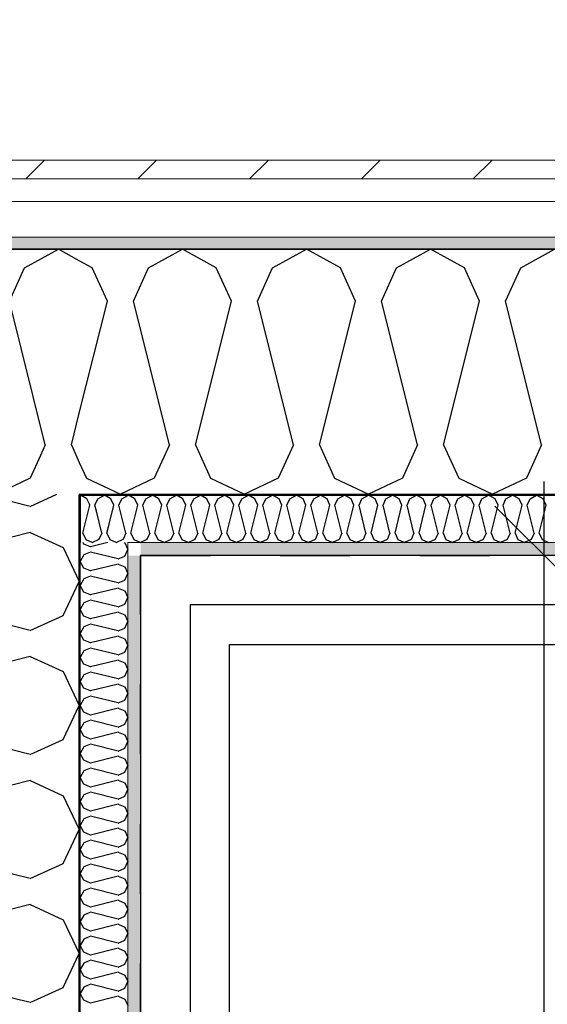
# Model space of a CAD drawing. Header units: millimetres. Extents: x -5000 to 341424, y -9235 to 550260.
# Tile 227 of 236: x 308639 to 309172, y 351594 to 352590. Entities that reach past the tile are written whole.
import ezdxf
from ezdxf.enums import TextEntityAlignment as Align

# ---------------------------------------------------------------- set-up
doc = ezdxf.new("R2010")
doc.units = ezdxf.units.MM
doc.header["$LTSCALE"] = 0.5
doc.header["$MEASUREMENT"] = 0
for name, pattern in [('Akselinje', [1500, 1000, -200, 100, -200]), ('PLINE', [0]), ('Små Stiplet', [282.222222, 141.111111, -141.111111])]:
    doc.linetypes.add(name, pattern=pattern)
for name, color, linetype in [('232- Ikke-bærende yttervegger (Skravur)(Nye konstruksjoner)', 7, 'Continuous'), ('232- Ikke-bærende yttervegger(Nye konstruksjoner)', 7, 'Continuous'), ('255- Gulvoverflate(Nye konstruksjoner)', 7, 'Continuous'), ('257- Systemhimlinger(Nye konstruksjoner)', 7, 'Continuous'), ('281- Innvendige trapper(Nye konstruksjoner)', 7, 'Continuous'), ('287- Andre rekkverk_ håndlister og fendere(Nye konstruksjoner)', 7, 'Continuous'), ('82-- Modullinjer(Nye konstruksjoner)', 7, 'Continuous'), ('842-M___1_50 Målsetting bygning', 7, 'Continuous'), ('842-M___1_50 Målsetting bygning(Nye konstruksjoner)', 7, 'Continuous'), ('862- M___Nettoareal(Nye konstruksjoner)', 7, 'Continuous'), ('862- M___Nettoareal(Polylinje)(Nye konstruksjoner)', 7, 'Continuous'), ('862- M___Nettoareal(Tekst)(Nye konstruksjoner)', 7, 'Continuous')]:
    doc.layers.add(name, color=color, linetype=linetype)
doc.layers.add('235- Utvendig kledning og overflate(Nye konstruksjoner)', color=7, linetype='Continuous', lineweight=0)
doc.layers.add('236- Innvendig kledning og overflate(Nye konstruksjoner)', color=7, linetype='Continuous', lineweight=0)
doc.styles.add('GENERATED_STYLE_1', font='txt')
doc.styles.add('GENERATED_STYLE_3', font='arial.ttf')
doc.styles.add('GENERATED_STYLE_5', font='arial.ttf')
doc.dimstyles.new('GENERATED_STYLE__2', dxfattribs={"dimtxt": 100, "dimasz": 95, "dimexe": 0.18, "dimexo": 0.0625, "dimgap": 0, "dimtad": 1, "dimtih": 1, "dimtoh": 1, "dimdec": 0, "dimzin": 0, "dimdsep": 46, "dimtxsty": 'GENERATED_STYLE_3', "dimblk": 'ARROWHEAD_6', "dimblk1": 'ARROWHEAD_6', "dimblk2": 'ARROWHEAD_6', "dimcen": 0.09, "dimse1": 1, "dimse2": 1, "dimclrd": 256, "dimclre": 256, "dimclrt": 256, "dimadec": 1, "dimazin": 0, "dimtfac": 1, "dimtdec": 4, "dimtmove": 0, "dimatfit": 3, "dimfxl": 1, "dimtolj": 1, "dimtzin": 0, "dimarcsym": 0})
doc.dimstyles.new('GENERATED_STYLE__4', dxfattribs={"dimtxt": 100, "dimasz": 95, "dimexe": 0.18, "dimexo": 0.0625, "dimgap": 0, "dimtad": 1, "dimdec": 0, "dimzin": 0, "dimdsep": 46, "dimtxsty": 'GENERATED_STYLE_3', "dimblk": 'ARROWHEAD_6', "dimblk1": 'ARROWHEAD_6', "dimblk2": 'ARROWHEAD_6', "dimcen": 0.09, "dimse1": 1, "dimse2": 1, "dimclrd": 256, "dimclre": 256, "dimclrt": 256, "dimadec": 1, "dimazin": 0, "dimtfac": 1, "dimtdec": 4, "dimtmove": 0, "dimatfit": 3, "dimfxl": 1, "dimtolj": 1, "dimtzin": 0, "dimarcsym": 0})
doc.dimstyles.new('GENERATED_STYLE__7', dxfattribs={"dimtxt": 100, "dimasz": 47.5, "dimexe": 0.18, "dimexo": 0.0625, "dimgap": 0, "dimtad": 1, "dimdec": 0, "dimzin": 0, "dimdsep": 46, "dimtxsty": 'GENERATED_STYLE_3', "dimblk": 'ARROWHEAD_6', "dimblk1": 'ARROWHEAD_6', "dimblk2": 'ARROWHEAD_6', "dimcen": 0.09, "dimse1": 1, "dimse2": 1, "dimclrd": 256, "dimclre": 256, "dimclrt": 256, "dimadec": 1, "dimazin": 0, "dimtfac": 1, "dimtdec": 4, "dimtmove": 0, "dimatfit": 3, "dimfxl": 1, "dimtolj": 1, "dimtzin": 0, "dimarcsym": 0})
pattern_1 = [(0, (0, 0), (0, 43.30127), [0, -25]), (0, (12.5, 21.65), (0, 43.30127), [0, -25])]

# ---------------------------------------------------------------- blocks, each defined once
blk = doc.blocks.new('Fellesrom Bygg A__6', base_point=(315918.65, 340263.57))
at = {"layer": '862- M___Nettoareal(Polylinje)(Nye konstruksjoner)', "linetype": 'PLINE', "flags": 128}
blk.add_lwpolyline([(308760.9, 343747.84), (314360.91, 343747.84), (314360.9, 345447.84), (320651.08, 345447.84), (322731.94, 342583.79), (328296.39, 346626.6), (331088.37, 342783.77), (332481.53, 343795.96), (325033.05, 354047.84), (312360.9, 354047.84), (312360.9, 352047.84), (308760.9, 352047.84)], close=True, dxfattribs=at)
at = {"layer": '862- M___Nettoareal(Tekst)(Nye konstruksjoner)', "style": 'GENERATED_STYLE_1'}
for tag, p in [('DUMMY_861', (316456.16, 340451.8)), ('ROOM_NAME', (315381.14, 340406.05)), ('DUMMY_862', (315381.14, 340263.57))]:
    blk.add_attdef(tag, text='', height=100, dxfattribs=at).set_placement(p, align=Align.TOP_LEFT)
blk = doc.blocks.new('VINDFANG_TRAPP__16', base_point=(313945.48, 353208.63))
at = {"layer": '862- M___Nettoareal(Polylinje)(Nye konstruksjoner)', "linetype": 'PLINE', "flags": 128}
blk.add_lwpolyline([(308760.9, 349447.84), (312360.9, 349447.84), (314360.9, 349447.84), (314360.9, 352447.84), (314484.9, 352447.84), (314484.9, 352171.84), (316890.91, 352171.84), (316890.91, 354047.84), (312360.9, 354047.84), (312360.9, 352047.84), (308760.9, 352047.84)], close=True, dxfattribs=at)
at = {"layer": '862- M___Nettoareal(Tekst)(Nye konstruksjoner)', "style": 'GENERATED_STYLE_1'}
for tag, p in [('DUMMY_861', (314522.01, 353396.87)), ('ROOM_NAME', (313368.95, 353347.05)), ('DUMMY_862', (313368.95, 353208.63))]:
    blk.add_attdef(tag, text='', height=100, dxfattribs=at).set_placement(p, align=Align.TOP_LEFT)
blk = doc.blocks.new('*X194')
at = {"layer": '232- Ikke-bærende yttervegger (Skravur)(Nye konstruksjoner)', "linetype": 'PLINE'}
for p, q in [((308699.9, 352108.81), (308699.92, 352108.83)), ((308709.55, 352098.64), (308709.08, 352099.67)), ((308702.51, 352070.48), (308709.55, 352098.64)), ((308721.69, 352070.48), (308716.16, 352092.59)), ((308726.79, 352070.48), (308729.08, 352079.66)), ((308702.51, 352070.48), (308705.47, 352063.98)), ((308721.69, 352070.48), (308718.73, 352063.98)), ((308726.79, 352070.48), (308729.75, 352063.98)), ((308705.47, 352063.98), (308712.1, 352060.84)), ((308718.73, 352063.98), (308712.1, 352060.84)), ((308729.75, 352063.98), (308736.38, 352060.84)), ((308743.01, 352063.98), (308736.38, 352060.84)), ((308743.56, 352065.19), (308743.01, 352063.98))]:
    blk.add_line(p, q, dxfattribs=at)
blk = doc.blocks.new('*X195')
at = {"layer": '232- Ikke-bærende yttervegger (Skravur)(Nye konstruksjoner)', "linetype": 'PLINE'}
for p, q in [((308461.05, 352338.72), (308450.91, 352344.39)), ((308476.34, 352305.13), (308461.05, 352338.72)), ((308450.9, 352203.39), (308476.34, 352305.13)), ((308502.7, 352305.13), (308502.99, 352305.76)), ((308539.07, 352159.65), (308502.7, 352305.13)), ((308565.42, 352159.65), (308582.16, 352226.59)), ((308539.07, 352159.65), (308523.78, 352126.06)), ((308565.42, 352159.65), (308580.71, 352126.06)), ((308659.7, 352149.05), (308649.23, 352126.06)), ((308450.9, 352135.63), (308455.26, 352126.06)), ((308455.26, 352126.06), (308489.52, 352109.84)), ((308523.78, 352126.06), (308489.52, 352109.84)), ((308580.71, 352126.06), (308614.97, 352109.84)), ((308649.23, 352126.06), (308614.97, 352109.84))]:
    blk.add_line(p, q, dxfattribs=at)
blk = doc.blocks.new('*X196')
at = {"layer": '232- Ikke-bærende yttervegger (Skravur)(Nye konstruksjoner)', "linetype": 'PLINE'}
for p, q in [((308747.9, 352108.5), (308748.52, 352108.84)), ((308755.15, 352105.14), (308748.52, 352108.84)), ((308758.11, 352098.64), (308755.15, 352105.14)), ((308763.21, 352098.64), (308766.17, 352105.14)), ((308766.17, 352105.14), (308772.8, 352108.84)), ((308779.43, 352105.14), (308772.8, 352108.84)), ((308782.39, 352098.64), (308779.43, 352105.14)), ((308787.49, 352098.64), (308790.45, 352105.14)), ((308790.45, 352105.14), (308797.08, 352108.84)), ((308803.71, 352105.14), (308797.08, 352108.84)), ((308806.67, 352098.64), (308803.71, 352105.14)), ((308811.77, 352098.64), (308814.73, 352105.14)), ((308814.73, 352105.14), (308821.36, 352108.84)), ((308827.99, 352105.14), (308821.36, 352108.84)), ((308830.95, 352098.64), (308827.99, 352105.14)), ((308836.05, 352098.64), (308839.01, 352105.14)), ((308839.01, 352105.14), (308845.64, 352108.84)), ((308852.28, 352105.14), (308845.64, 352108.84)), ((308855.23, 352098.64), (308852.28, 352105.14)), ((308860.34, 352098.64), (308863.3, 352105.14)), ((308863.3, 352105.14), (308869.93, 352108.84)), ((308876.56, 352105.14), (308869.93, 352108.84)), ((308879.52, 352098.64), (308876.56, 352105.14)), ((308884.62, 352098.64), (308887.58, 352105.14)), ((308887.58, 352105.14), (308894.21, 352108.84)), ((308900.84, 352105.14), (308894.21, 352108.84)), ((308903.8, 352098.64), (308900.84, 352105.14)), ((308908.9, 352098.64), (308911.86, 352105.14)), ((308911.86, 352105.14), (308918.49, 352108.84)), ((308925.12, 352105.14), (308918.49, 352108.84)), ((308928.08, 352098.64), (308925.12, 352105.14)), ((308933.18, 352098.64), (308936.14, 352105.14)), ((308936.14, 352105.14), (308942.77, 352108.84)), ((308949.4, 352105.14), (308942.77, 352108.84)), ((308952.36, 352098.64), (308949.4, 352105.14)), ((308957.46, 352098.64), (308960.42, 352105.14)), ((308960.42, 352105.14), (308967.05, 352108.84)), ((308973.68, 352105.14), (308967.05, 352108.84)), ((308976.64, 352098.64), (308973.68, 352105.14)), ((308981.74, 352098.64), (308984.7, 352105.14)), ((308984.7, 352105.14), (308991.33, 352108.84)), ((308997.96, 352105.14), (308991.33, 352108.84)), ((309000.92, 352098.64), (308997.96, 352105.14)), ((309006.02, 352098.64), (309008.98, 352105.14)), ((309008.98, 352105.14), (309015.61, 352108.84)), ((309022.24, 352105.14), (309015.61, 352108.84)), ((309025.2, 352098.64), (309022.24, 352105.14)), ((309030.31, 352098.64), (309033.26, 352105.14)), ((309033.26, 352105.14), (309039.9, 352108.84)), ((309046.53, 352105.14), (309039.9, 352108.84)), ((309049.48, 352098.64), (309046.53, 352105.14)), ((309054.59, 352098.64), (309057.55, 352105.14)), ((309057.55, 352105.14), (309064.18, 352108.84)), ((309070.81, 352105.14), (309064.18, 352108.84)), ((309073.77, 352098.64), (309070.81, 352105.14)), ((309078.87, 352098.64), (309081.83, 352105.14)), ((309081.83, 352105.14), (309088.46, 352108.84)), ((309095.09, 352105.14), (309088.46, 352108.84)), ((309098.05, 352098.64), (309095.09, 352105.14)), ((309103.15, 352098.64), (309106.11, 352105.14)), ((309106.11, 352105.14), (309112.74, 352108.84)), ((309119.37, 352105.14), (309112.74, 352108.84)), ((309122.33, 352098.64), (309119.37, 352105.14)), ((309127.43, 352098.64), (309130.39, 352105.14)), ((309130.39, 352105.14), (309137.02, 352108.84)), ((309143.65, 352105.14), (309137.02, 352108.84)), ((309146.61, 352098.64), (309143.65, 352105.14)), ((309151.71, 352098.64), (309154.67, 352105.14)), ((309154.67, 352105.14), (309161.3, 352108.84)), ((309167.93, 352105.14), (309161.3, 352108.84)), ((309170.89, 352098.64), (309167.93, 352105.14)), ((308751.07, 352070.48), (308758.11, 352098.64)), ((308770.25, 352070.48), (308763.21, 352098.64)), ((308775.35, 352070.48), (308782.39, 352098.64)), ((308794.53, 352070.48), (308787.49, 352098.64)), ((308799.63, 352070.48), (308806.67, 352098.64)), ((308818.81, 352070.48), (308811.77, 352098.64)), ((308823.91, 352070.48), (308830.95, 352098.64)), ((308843.09, 352070.48), (308836.05, 352098.64)), ((308848.2, 352070.48), (308855.23, 352098.64)), ((308867.38, 352070.48), (308860.34, 352098.64)), ((308872.48, 352070.48), (308879.52, 352098.64)), ((308891.66, 352070.48), (308884.62, 352098.64)), ((308896.76, 352070.48), (308903.8, 352098.64)), ((308915.94, 352070.48), (308908.9, 352098.64)), ((308921.04, 352070.48), (308928.08, 352098.64)), ((308940.22, 352070.48), (308933.18, 352098.64)), ((308945.32, 352070.48), (308952.36, 352098.64)), ((308964.5, 352070.48), (308957.46, 352098.64)), ((308969.6, 352070.48), (308976.64, 352098.64)), ((308988.78, 352070.48), (308981.74, 352098.64)), ((308993.88, 352070.48), (309000.92, 352098.64)), ((309013.06, 352070.48), (309006.02, 352098.64)), ((309018.16, 352070.48), (309025.2, 352098.64)), ((309037.34, 352070.48), (309030.31, 352098.64)), ((309042.45, 352070.48), (309049.48, 352098.64)), ((309061.63, 352070.48), (309054.59, 352098.64)), ((309066.73, 352070.48), (309073.77, 352098.64)), ((309085.91, 352070.48), (309078.87, 352098.64)), ((309091.01, 352070.48), (309098.05, 352098.64)), ((309110.19, 352070.48), (309103.15, 352098.64)), ((309115.29, 352070.48), (309122.33, 352098.64)), ((309134.47, 352070.48), (309127.43, 352098.64)), ((309139.57, 352070.48), (309146.61, 352098.64)), ((309158.75, 352070.48), (309151.71, 352098.64)), ((309163.85, 352070.48), (309170.89, 352098.64)), ((308751.07, 352070.48), (308754.03, 352063.98)), ((308770.25, 352070.48), (308767.29, 352063.98)), ((308775.35, 352070.48), (308778.31, 352063.98)), ((308794.53, 352070.48), (308791.57, 352063.98)), ((308799.63, 352070.48), (308802.59, 352063.98)), ((308818.81, 352070.48), (308815.85, 352063.98)), ((308823.91, 352070.48), (308826.87, 352063.98)), ((308843.09, 352070.48), (308840.14, 352063.98)), ((308848.2, 352070.48), (308851.15, 352063.98)), ((308867.38, 352070.48), (308864.42, 352063.98)), ((308872.48, 352070.48), (308875.44, 352063.98)), ((308891.66, 352070.48), (308888.7, 352063.98)), ((308896.76, 352070.48), (308899.72, 352063.98)), ((308915.94, 352070.48), (308912.98, 352063.98)), ((308921.04, 352070.48), (308924, 352063.98)), ((308940.22, 352070.48), (308937.26, 352063.98)), ((308945.32, 352070.48), (308948.28, 352063.98)), ((308964.5, 352070.48), (308961.54, 352063.98)), ((308969.6, 352070.48), (308972.56, 352063.98)), ((308988.78, 352070.48), (308985.82, 352063.98)), ((308993.88, 352070.48), (308996.84, 352063.98)), ((309013.06, 352070.48), (309010.1, 352063.98)), ((309018.16, 352070.48), (309021.12, 352063.98)), ((309037.34, 352070.48), (309034.39, 352063.98)), ((309042.45, 352070.48), (309045.4, 352063.98)), ((309061.63, 352070.48), (309058.67, 352063.98)), ((309066.73, 352070.48), (309069.69, 352063.98)), ((309085.91, 352070.48), (309082.95, 352063.98)), ((309091.01, 352070.48), (309093.97, 352063.98)), ((309110.19, 352070.48), (309107.23, 352063.98)), ((309115.29, 352070.48), (309118.25, 352063.98)), ((309134.47, 352070.48), (309131.51, 352063.98)), ((309139.57, 352070.48), (309142.53, 352063.98)), ((309158.75, 352070.48), (309155.79, 352063.98)), ((309163.85, 352070.48), (309166.81, 352063.98)), ((308754.03, 352063.98), (308760.66, 352060.84)), ((308767.29, 352063.98), (308760.66, 352060.84)), ((308778.31, 352063.98), (308784.94, 352060.84)), ((308791.57, 352063.98), (308784.94, 352060.84)), ((308802.59, 352063.98), (308809.22, 352060.84)), ((308815.85, 352063.98), (308809.22, 352060.84)), ((308826.87, 352063.98), (308833.5, 352060.84)), ((308840.14, 352063.98), (308833.5, 352060.84)), ((308851.15, 352063.98), (308857.79, 352060.84)), ((308864.42, 352063.98), (308857.79, 352060.84)), ((308875.44, 352063.98), (308882.07, 352060.84)), ((308888.7, 352063.98), (308882.07, 352060.84)), ((308899.72, 352063.98), (308906.35, 352060.84)), ((308912.98, 352063.98), (308906.35, 352060.84)), ((308924, 352063.98), (308930.63, 352060.84)), ((308937.26, 352063.98), (308930.63, 352060.84)), ((308948.28, 352063.98), (308954.91, 352060.84)), ((308961.54, 352063.98), (308954.91, 352060.84)), ((308972.56, 352063.98), (308979.19, 352060.84)), ((308985.82, 352063.98), (308979.19, 352060.84)), ((308996.84, 352063.98), (309003.47, 352060.84)), ((309010.1, 352063.98), (309003.47, 352060.84)), ((309021.12, 352063.98), (309027.75, 352060.84)), ((309034.39, 352063.98), (309027.75, 352060.84)), ((309045.4, 352063.98), (309052.04, 352060.84)), ((309058.67, 352063.98), (309052.04, 352060.84)), ((309069.69, 352063.98), (309076.32, 352060.84)), ((309082.95, 352063.98), (309076.32, 352060.84)), ((309093.97, 352063.98), (309100.6, 352060.84)), ((309107.23, 352063.98), (309100.6, 352060.84)), ((309118.25, 352063.98), (309124.88, 352060.84)), ((309131.51, 352063.98), (309124.88, 352060.84)), ((309142.53, 352063.98), (309149.16, 352060.84)), ((309155.79, 352063.98), (309149.16, 352060.84)), ((309166.81, 352063.98), (309173.44, 352060.84))]:
    blk.add_line(p, q, dxfattribs=at)
blk = doc.blocks.new('*X197')
at = {"layer": '232- Ikke-bærende yttervegger (Skravur)(Nye konstruksjoner)', "linetype": 'PLINE'}
for p, q in [((308706.59, 352105.14), (308699.96, 352108.84)), ((308709.08, 352099.67), (308706.59, 352105.14)), ((308714.65, 352098.64), (308717.61, 352105.14)), ((308717.61, 352105.14), (308724.24, 352108.84)), ((308730.87, 352105.14), (308724.24, 352108.84)), ((308733.83, 352098.64), (308730.87, 352105.14)), ((308738.93, 352098.64), (308741.89, 352105.14)), ((308741.89, 352105.14), (308747.9, 352108.5)), ((308716.16, 352092.59), (308714.65, 352098.64)), ((308729.08, 352079.66), (308733.83, 352098.64)), ((308745.97, 352070.48), (308738.93, 352098.64)), ((308745.97, 352070.48), (308743.56, 352065.19))]:
    blk.add_line(p, q, dxfattribs=at)
blk = doc.blocks.new('*X198')
at = {"layer": '232- Ikke-bærende yttervegger (Skravur)(Nye konstruksjoner)', "linetype": 'PLINE'}
for p, q in [((308768.89, 352338.72), (308803.15, 352357.84)), ((308837.41, 352338.72), (308803.15, 352357.84)), ((308894.35, 352338.72), (308928.61, 352357.84)), ((308962.87, 352338.72), (308928.61, 352357.84)), ((309019.8, 352338.72), (309054.06, 352357.84)), ((309088.32, 352338.72), (309054.06, 352357.84)), ((309145.25, 352338.72), (309179.51, 352357.84)), ((308711.96, 352338.72), (308698.91, 352346.01)), ((308727.25, 352305.13), (308711.96, 352338.72)), ((308753.6, 352305.13), (308768.89, 352338.72)), ((308852.7, 352305.13), (308837.41, 352338.72)), ((308879.06, 352305.13), (308894.35, 352338.72)), ((308978.15, 352305.13), (308962.87, 352338.72)), ((309004.51, 352305.13), (309019.8, 352338.72)), ((309103.61, 352305.13), (309088.32, 352338.72)), ((309129.96, 352305.13), (309145.25, 352338.72)), ((308698.9, 352191.76), (308727.25, 352305.13)), ((308789.97, 352159.65), (308753.6, 352305.13)), ((308816.33, 352159.65), (308852.7, 352305.13)), ((308915.43, 352159.65), (308879.06, 352305.13)), ((308941.78, 352159.65), (308978.15, 352305.13)), ((309040.88, 352159.65), (309004.51, 352305.13)), ((309067.24, 352159.65), (309103.61, 352305.13)), ((309166.33, 352159.65), (309129.96, 352305.13)), ((308789.97, 352159.65), (308774.69, 352126.06)), ((308816.33, 352159.65), (308831.62, 352126.06)), ((308915.43, 352159.65), (308900.14, 352126.06)), ((308941.78, 352159.65), (308957.07, 352126.06)), ((309040.88, 352159.65), (309025.59, 352126.06)), ((309067.24, 352159.65), (309082.53, 352126.06)), ((309166.33, 352159.65), (309151.05, 352126.06)), ((308698.9, 352142.01), (308706.17, 352126.06)), ((308706.17, 352126.06), (308740.43, 352109.84)), ((308774.69, 352126.06), (308740.43, 352109.84)), ((308831.62, 352126.06), (308865.88, 352109.84)), ((308900.14, 352126.06), (308865.88, 352109.84)), ((308957.07, 352126.06), (308991.33, 352109.84)), ((309025.59, 352126.06), (308991.33, 352109.84)), ((309082.53, 352126.06), (309116.79, 352109.84)), ((309151.05, 352126.06), (309116.79, 352109.84))]:
    blk.add_line(p, q, dxfattribs=at)
blk = doc.blocks.new('*X199')
at = {"layer": '232- Ikke-bærende yttervegger (Skravur)(Nye konstruksjoner)', "linetype": 'PLINE'}
for p, q in [((308517.99, 352338.72), (308552.25, 352357.84)), ((308586.51, 352338.72), (308552.25, 352357.84)), ((308643.44, 352338.72), (308677.7, 352357.84)), ((308698.91, 352346.01), (308677.7, 352357.84)), ((308502.99, 352305.76), (308517.99, 352338.72)), ((308601.79, 352305.13), (308586.51, 352338.72)), ((308628.15, 352305.13), (308643.44, 352338.72)), ((308582.16, 352226.59), (308601.79, 352305.13)), ((308664.52, 352159.65), (308628.15, 352305.13)), ((308690.88, 352159.65), (308698.9, 352191.76)), ((308664.52, 352159.65), (308659.7, 352149.05)), ((308690.88, 352159.65), (308698.9, 352142.01))]:
    blk.add_line(p, q, dxfattribs=at)
blk = doc.blocks.new('*X203')
at = {"layer": '232- Ikke-bærende yttervegger (Skravur)(Nye konstruksjoner)', "linetype": 'PLINE'}
for p, q in [((308703.61, 352059.43), (308702.82, 352060.84)), ((308727.59, 352060.84), (308710.11, 352056.47)), ((308744.13, 352060.84), (308744.77, 352060.55)), ((308744.77, 352060.55), (308747.9, 352053.92)), ((308710.11, 352056.47), (308703.61, 352059.43)), ((308710.11, 352051.37), (308703.61, 352048.41)), ((308738.26, 352044.33), (308710.11, 352051.37)), ((308744.77, 352047.29), (308747.9, 352053.92)), ((308703.61, 352048.41), (308699.9, 352041.78)), ((308703.61, 352035.15), (308699.9, 352041.78)), ((308738.26, 352044.33), (308744.77, 352047.29)), ((308710.11, 352032.19), (308703.61, 352035.15)), ((308738.26, 352039.23), (308710.11, 352032.19)), ((308738.26, 352039.23), (308744.77, 352036.27)), ((308744.77, 352036.27), (308747.9, 352029.64)), ((308744.77, 352023.01), (308747.9, 352029.64)), ((308703.61, 352024.13), (308699.9, 352017.5)), ((308710.11, 352027.09), (308703.61, 352024.13)), ((308738.26, 352020.05), (308710.11, 352027.09)), ((308738.26, 352020.05), (308744.77, 352023.01)), ((308703.61, 352010.87), (308699.9, 352017.5)), ((308710.11, 352007.91), (308703.61, 352010.87)), ((308738.26, 352014.95), (308710.11, 352007.91)), ((308738.26, 352014.95), (308744.77, 352011.99)), ((308744.77, 352011.99), (308747.9, 352005.36)), ((308703.61, 351999.85), (308699.9, 351993.22)), ((308710.11, 352002.81), (308703.61, 351999.85)), ((308738.26, 351995.77), (308710.11, 352002.81)), ((308744.77, 351998.73), (308747.9, 352005.36)), ((308703.61, 351986.59), (308699.9, 351993.22)), ((308738.26, 351990.67), (308710.11, 351983.63)), ((308738.26, 351995.77), (308744.77, 351998.73)), ((308738.26, 351990.67), (308744.77, 351987.71)), ((308710.11, 351983.63), (308703.61, 351986.59)), ((308744.77, 351987.71), (308747.9, 351981.08)), ((308744.77, 351974.45), (308747.9, 351981.08)), ((308703.61, 351975.57), (308699.9, 351968.94)), ((308710.11, 351978.53), (308703.61, 351975.57)), ((308738.26, 351971.49), (308710.11, 351978.53)), ((308738.26, 351971.49), (308744.77, 351974.45)), ((308703.61, 351962.31), (308699.9, 351968.94)), ((308710.11, 351959.35), (308703.61, 351962.31)), ((308738.26, 351966.39), (308710.11, 351959.35)), ((308738.26, 351966.39), (308744.77, 351963.43)), ((308744.77, 351963.43), (308747.9, 351956.8)), ((308703.61, 351951.29), (308699.9, 351944.66)), ((308710.11, 351954.25), (308703.61, 351951.29)), ((308738.26, 351947.21), (308710.11, 351954.25)), ((308738.26, 351947.21), (308744.77, 351950.17)), ((308744.77, 351950.17), (308747.9, 351956.8)), ((308703.61, 351938.03), (308699.9, 351944.66)), ((308738.26, 351942.11), (308710.11, 351935.07)), ((308738.26, 351942.11), (308744.77, 351939.15)), ((308710.11, 351935.07), (308703.61, 351938.03)), ((308744.77, 351939.15), (308747.9, 351932.52)), ((308744.77, 351925.89), (308747.9, 351932.52)), ((308703.61, 351927.01), (308699.9, 351920.38)), ((308703.61, 351913.75), (308699.9, 351920.38)), ((308710.11, 351929.97), (308703.61, 351927.01)), ((308738.26, 351922.93), (308710.11, 351929.97)), ((308738.26, 351922.93), (308744.77, 351925.89)), ((308710.11, 351910.79), (308703.61, 351913.75)), ((308738.26, 351917.83), (308710.11, 351910.79)), ((308738.26, 351917.83), (308744.77, 351914.87)), ((308744.77, 351914.87), (308747.9, 351908.24)), ((308703.61, 351902.73), (308699.9, 351896.09)), ((308710.11, 351905.68), (308703.61, 351902.73)), ((308738.26, 351898.65), (308710.11, 351905.68)), ((308738.26, 351898.65), (308744.77, 351901.6)), ((308744.77, 351901.6), (308747.9, 351908.24)), ((308703.61, 351889.46), (308699.9, 351896.09)), ((308738.26, 351893.54), (308710.11, 351886.5)), ((308738.26, 351893.54), (308744.77, 351890.58)), ((308744.77, 351890.58), (308747.9, 351883.95)), ((308710.11, 351886.5), (308703.61, 351889.46)), ((308710.11, 351881.4), (308703.61, 351878.44)), ((308738.26, 351874.36), (308710.11, 351881.4)), ((308744.77, 351877.32), (308747.9, 351883.95)), ((308703.61, 351878.44), (308699.9, 351871.81)), ((308703.61, 351865.18), (308699.9, 351871.81)), ((308738.26, 351874.36), (308744.77, 351877.32)), ((308710.11, 351862.22), (308703.61, 351865.18)), ((308738.26, 351869.26), (308710.11, 351862.22)), ((308738.26, 351869.26), (308744.77, 351866.3)), ((308744.77, 351866.3), (308747.9, 351859.67)), ((308703.61, 351854.16), (308699.9, 351847.53)), ((308710.11, 351857.12), (308703.61, 351854.16)), ((308738.26, 351850.08), (308710.11, 351857.12)), ((308738.26, 351850.08), (308744.77, 351853.04)), ((308744.77, 351853.04), (308747.9, 351859.67)), ((308703.61, 351840.9), (308699.9, 351847.53)), ((308710.11, 351837.94), (308703.61, 351840.9)), ((308738.26, 351844.98), (308710.11, 351837.94)), ((308738.26, 351844.98), (308744.77, 351842.02)), ((308744.77, 351842.02), (308747.9, 351835.39)), ((308710.11, 351832.84), (308703.61, 351829.88)), ((308738.26, 351825.8), (308710.11, 351832.84)), ((308744.77, 351828.76), (308747.9, 351835.39)), ((308703.61, 351829.88), (308699.9, 351823.25)), ((308703.61, 351816.62), (308699.9, 351823.25)), ((308738.26, 351820.7), (308710.11, 351813.66)), ((308738.26, 351825.8), (308744.77, 351828.76)), ((308738.26, 351820.7), (308744.77, 351817.74)), ((308710.11, 351813.66), (308703.61, 351816.62)), ((308744.77, 351817.74), (308747.9, 351811.11)), ((308744.77, 351804.48), (308747.9, 351811.11)), ((308703.61, 351805.6), (308699.9, 351798.97)), ((308710.11, 351808.56), (308703.61, 351805.6)), ((308738.26, 351801.52), (308710.11, 351808.56)), ((308738.26, 351801.52), (308744.77, 351804.48)), ((308703.61, 351792.34), (308699.9, 351798.97)), ((308710.11, 351789.38), (308703.61, 351792.34)), ((308738.26, 351796.42), (308710.11, 351789.38)), ((308738.26, 351796.42), (308744.77, 351793.46)), ((308744.77, 351793.46), (308747.9, 351786.83)), ((308703.61, 351781.32), (308699.9, 351774.69)), ((308710.11, 351784.28), (308703.61, 351781.32)), ((308738.26, 351777.24), (308710.11, 351784.28)), ((308744.77, 351780.2), (308747.9, 351786.83)), ((308703.61, 351768.06), (308699.9, 351774.69)), ((308738.26, 351772.14), (308710.11, 351765.1)), ((308738.26, 351777.24), (308744.77, 351780.2)), ((308738.26, 351772.14), (308744.77, 351769.18)), ((308710.11, 351765.1), (308703.61, 351768.06)), ((308744.77, 351769.18), (308747.9, 351762.55)), ((308744.77, 351755.92), (308747.9, 351762.55)), ((308703.61, 351757.04), (308699.9, 351750.41)), ((308710.11, 351760), (308703.61, 351757.04)), ((308738.26, 351752.96), (308710.11, 351760)), ((308738.26, 351752.96), (308744.77, 351755.92)), ((308703.61, 351743.78), (308699.9, 351750.41)), ((308710.11, 351740.82), (308703.61, 351743.78)), ((308738.26, 351747.86), (308710.11, 351740.82)), ((308738.26, 351747.86), (308744.77, 351744.9)), ((308744.77, 351744.9), (308747.9, 351738.27)), ((308703.61, 351732.76), (308699.9, 351726.13)), ((308710.11, 351735.72), (308703.61, 351732.76)), ((308738.26, 351728.68), (308710.11, 351735.72)), ((308738.26, 351728.68), (308744.77, 351731.64)), ((308744.77, 351731.64), (308747.9, 351738.27)), ((308703.61, 351719.49), (308699.9, 351726.13)), ((308738.26, 351723.58), (308710.11, 351716.54)), ((308738.26, 351723.58), (308744.77, 351720.62)), ((308710.11, 351716.54), (308703.61, 351719.49)), ((308710.11, 351711.43), (308703.61, 351708.48)), ((308738.26, 351704.4), (308710.11, 351711.43)), ((308744.77, 351720.62), (308747.9, 351713.99)), ((308744.77, 351707.35), (308747.9, 351713.99)), ((308703.61, 351708.48), (308699.9, 351701.84)), ((308703.61, 351695.21), (308699.9, 351701.84)), ((308738.26, 351704.4), (308744.77, 351707.35)), ((308710.11, 351692.25), (308703.61, 351695.21)), ((308738.26, 351699.29), (308710.11, 351692.25)), ((308738.26, 351699.29), (308744.77, 351696.33)), ((308744.77, 351696.33), (308747.9, 351689.7)), ((308703.61, 351684.19), (308699.9, 351677.56)), ((308710.11, 351687.15), (308703.61, 351684.19)), ((308738.26, 351680.11), (308710.11, 351687.15)), ((308738.26, 351680.11), (308744.77, 351683.07)), ((308744.77, 351683.07), (308747.9, 351689.7)), ((308703.61, 351670.93), (308699.9, 351677.56)), ((308738.26, 351675.01), (308710.11, 351667.97)), ((308738.26, 351675.01), (308744.77, 351672.05)), ((308744.77, 351672.05), (308747.9, 351665.42)), ((308710.11, 351667.97), (308703.61, 351670.93)), ((308710.11, 351662.87), (308703.61, 351659.91)), ((308738.26, 351655.83), (308710.11, 351662.87)), ((308744.77, 351658.79), (308747.9, 351665.42)), ((308703.61, 351659.91), (308699.9, 351653.28)), ((308703.61, 351646.65), (308699.9, 351653.28)), ((308738.26, 351655.83), (308744.77, 351658.79)), ((308710.11, 351643.69), (308703.61, 351646.65)), ((308738.26, 351650.73), (308710.11, 351643.69)), ((308738.26, 351650.73), (308744.77, 351647.77)), ((308744.77, 351647.77), (308747.9, 351641.14)), ((308703.61, 351635.63), (308699.9, 351629)), ((308710.11, 351638.59), (308703.61, 351635.63)), ((308738.26, 351631.55), (308710.11, 351638.59)), ((308738.26, 351631.55), (308744.77, 351634.51)), ((308744.77, 351634.51), (308747.9, 351641.14)), ((308703.61, 351622.37), (308699.9, 351629)), ((308710.11, 351619.41), (308703.61, 351622.37)), ((308738.26, 351626.45), (308710.11, 351619.41)), ((308738.26, 351626.45), (308744.77, 351623.49)), ((308744.77, 351623.49), (308747.9, 351616.86)), ((308703.61, 351611.35), (308699.9, 351604.72)), ((308710.11, 351614.31), (308703.61, 351611.35)), ((308738.26, 351607.27), (308710.11, 351614.31)), ((308744.77, 351610.23), (308747.9, 351616.86)), ((308703.61, 351598.09), (308699.9, 351604.72)), ((308738.26, 351602.17), (308710.11, 351595.13)), ((308738.26, 351607.27), (308744.77, 351610.23)), ((308738.26, 351602.17), (308744.77, 351599.21)), ((308710.11, 351595.13), (308703.61, 351598.09)), ((308744.77, 351599.21), (308747.9, 351592.58))]:
    blk.add_line(p, q, dxfattribs=at)
blk = doc.blocks.new('*X206')
at = {"layer": '232- Ikke-bærende yttervegger (Skravur)(Nye konstruksjoner)', "linetype": 'PLINE'}
for p, q in [((308649.1, 352097.45), (308599.53, 352109.84)), ((308649.1, 352097.45), (308676.32, 352109.84)), ((308649.1, 352071.1), (308503.62, 352034.73)), ((308649.1, 352071.1), (308682.69, 352055.81)), ((308682.69, 352055.81), (308698.9, 352021.55)), ((308682.69, 351987.29), (308698.9, 352021.55)), ((308649.1, 351972), (308503.62, 352008.37)), ((308649.1, 351972), (308682.69, 351987.29)), ((308649.1, 351945.64), (308503.62, 351909.27)), ((308649.1, 351945.64), (308682.69, 351930.35)), ((308682.69, 351930.35), (308698.9, 351896.09)), ((308682.69, 351861.83), (308698.9, 351896.09)), ((308649.1, 351846.55), (308503.62, 351882.92)), ((308649.1, 351846.55), (308682.69, 351861.83)), ((308649.1, 351820.19), (308503.62, 351783.82)), ((308649.1, 351820.19), (308682.69, 351804.9)), ((308682.69, 351804.9), (308698.9, 351770.64)), ((308682.69, 351736.38), (308698.9, 351770.64)), ((308649.1, 351721.09), (308503.62, 351757.46)), ((308649.1, 351721.09), (308682.69, 351736.38)), ((308649.1, 351694.74), (308503.62, 351658.37)), ((308649.1, 351694.74), (308682.69, 351679.45)), ((308682.69, 351679.45), (308698.9, 351645.19)), ((308682.69, 351610.93), (308698.9, 351645.19)), ((308649.1, 351595.64), (308503.62, 351632.01)), ((308649.1, 351595.64), (308682.69, 351610.93))]:
    blk.add_line(p, q, dxfattribs=at)
blk = doc.blocks.new('*D696')
at = {"layer": '842-M___1_50 Målsetting bygning(Nye konstruksjoner)', "linetype": 'PLINE'}
for p, q in [((309795.43, 352159.84), (309895.43, 352059.84)), ((309939.18, 352109.84), (309751.68, 352109.84)), ((309845.43, 349447.84), (309845.43, 352109.84)), ((309795.43, 349497.84), (309895.43, 349397.84)), ((309939.18, 349447.84), (309751.68, 349447.84))]:
    blk.add_line(p, q, dxfattribs=at)
at = {"layer": '842-M___1_50 Målsetting bygning(Nye konstruksjoner)', "insert": (309825.43, 350607.25), "char_height": 100, "attachment_point": 7, "rotation": 90, "style": 'GENERATED_STYLE_3'}
blk.add_mtext('\\A1;{\\pql;\\fArial|b0|i0|c0|p0;\\W1.000000;2\xa0662}', dxfattribs=at)
blk = doc.blocks.new('ARROWHEAD_6')
at = {"linetype": 'Continuous'}
for p, q in [((-0.5, -0.5), (0.5, 0.5)), ((0, 0), (-1, 0))]:
    blk.add_line(p, q, dxfattribs=at)
blk = doc.blocks.new('*D706')
at = {"layer": '842-M___1_50 Målsetting bygning(Nye konstruksjoner)', "linetype": 'PLINE'}
for p, q in [((308450.9, 362727.61), (308450.9, 362915.11)), ((308698.9, 362727.61), (308698.9, 362915.11)), ((308500.9, 362871.36), (308400.9, 362771.36)), ((308748.9, 362871.36), (308648.9, 362771.36)), ((308450.9, 362821.36), (308698.9, 362821.36))]:
    blk.add_line(p, q, dxfattribs=at)
at = {"layer": '842-M___1_50 Målsetting bygning(Nye konstruksjoner)', "insert": (308460.49, 362841.36), "char_height": 100, "attachment_point": 7, "style": 'GENERATED_STYLE_3'}
blk.add_mtext('\\A1;{\\pql;\\fArial|b0|i0|c0|p0;\\W1.000000;248}', dxfattribs=at)
blk = doc.blocks.new('*D707')
at = {"layer": '842-M___1_50 Målsetting bygning(Nye konstruksjoner)', "linetype": 'PLINE'}
for p, q in [((308698.9, 362727.61), (308698.9, 362915.11)), ((312050.9, 362727.61), (312050.9, 362915.11)), ((308748.9, 362871.36), (308648.9, 362771.36)), ((312100.9, 362871.36), (312000.9, 362771.36)), ((308698.9, 362821.36), (312050.9, 362821.36))]:
    blk.add_line(p, q, dxfattribs=at)
at = {"layer": '842-M___1_50 Målsetting bygning(Nye konstruksjoner)', "insert": (310203.31, 362841.36), "char_height": 100, "attachment_point": 7, "style": 'GENERATED_STYLE_3'}
blk.add_mtext('\\A1;{\\pql;\\fArial|b0|i0|c0|p0;\\W1.000000;3\xa0352}', dxfattribs=at)
blk = doc.blocks.new('*D926')
at = {"layer": '842-M___1_50 Målsetting bygning', "linetype": 'PLINE'}
for p, q in [((308760.9, 350993.36), (308760.9, 351180.86)), ((310060.9, 350993.36), (310060.9, 351180.86)), ((308810.9, 351137.11), (308710.9, 351037.11)), ((310110.9, 351137.11), (310010.9, 351037.11)), ((308685.9, 351087.11), (308760.9, 351087.11)), ((308760.9, 351087.11), (310060.9, 351087.11))]:
    blk.add_line(p, q, dxfattribs=at)
at = {"layer": '842-M___1_50 Målsetting bygning', "insert": (309239.31, 351107.11), "char_height": 100, "attachment_point": 7, "style": 'GENERATED_STYLE_3'}
blk.add_mtext('\\A1;{\\pql;\\fArial|b0|i0|c0|p0;\\W1.000000;1\xa0300}', dxfattribs=at)
blk = doc.blocks.new('*D930')
at = {"layer": '842-M___1_50 Målsetting bygning', "linetype": 'PLINE'}
for p, q in [((309169.13, 352047.84), (309169.13, 352122.84)), ((309219.13, 351997.84), (309119.13, 352097.84)), ((309262.88, 352047.84), (309075.38, 352047.84)), ((309169.13, 349447.84), (309169.13, 352047.84)), ((309119.13, 349497.84), (309219.13, 349397.84)), ((309262.88, 349447.84), (309075.38, 349447.84)), ((309169.13, 349372.84), (309169.13, 349447.84))]:
    blk.add_line(p, q, dxfattribs=at)
at = {"layer": '842-M___1_50 Målsetting bygning', "insert": (309149.13, 350576.25), "char_height": 100, "attachment_point": 7, "rotation": 90, "style": 'GENERATED_STYLE_3'}
blk.add_mtext('\\A1;{\\pql;\\fArial|b0|i0|c0|p0;\\W1.000000;2\xa0600}', dxfattribs=at)
blk = doc.blocks.new('*D1126')
at = {"layer": '257- Systemhimlinger(Nye konstruksjoner)', "linetype": 'PLINE'}
for p, q in [((312546.68, 352047.84), (312546.68, 352085.34)), ((312571.68, 352022.84), (312521.68, 352072.84)), ((312593.56, 352047.84), (312499.81, 352047.84)), ((312546.68, 351647.84), (312546.68, 352047.84)), ((312521.68, 351672.84), (312571.68, 351622.84)), ((312593.56, 351647.84), (312499.81, 351647.84))]:
    blk.add_line(p, q, dxfattribs=at)
at = {"layer": '257- Systemhimlinger(Nye konstruksjoner)', "insert": (312526.68, 351733.44), "char_height": 100, "attachment_point": 7, "rotation": 90, "style": 'GENERATED_STYLE_3'}
blk.add_mtext('\\A1;{\\pql;\\fArial|b0|i0|c0|p0;\\W1.000000;400}', dxfattribs=at)
blk = doc.blocks.new('Standard grid marker[294]', base_point=(306234.77, 352357.84))
at = {"layer": '82-- Modullinjer(Nye konstruksjoner)', "linetype": 'Akselinje'}
blk.add_line((306434.77, 352357.84), (320034.77, 352357.84), dxfattribs=at)
at = {"layer": '82-- Modullinjer(Nye konstruksjoner)', "style": 'GENERATED_STYLE_5'}
blk.add_attdef('AC_MarkerText_1', text='', height=100, dxfattribs=at).set_placement((306109.77, 352410.96), align=Align.TOP_CENTER)

msp = doc.modelspace()

# ---------------------------------------------------------------- hatches: boundary and pattern name
at = {"layer": '232- Ikke-bærende yttervegger (Skravur)(Nye konstruksjoner)', "linetype": 'Continuous'}
h = msp.add_hatch(dxfattribs=at)
h.set_pattern_fill('Skrålinjer_2', color=256, style=0, pattern_type=2)
h.set_pattern_definition([(225, (0, 0), (-56.568542, 56.568542), [80, 0])])
h.paths.add_polyline_path([(308379.91, 352428.84), (311960.9, 352428.84), (311960.9, 352447.84), (308379.91, 352447.84)])
h = msp.add_hatch(dxfattribs=at)
h.set_pattern_fill('Prikker_tett', color=256, style=0, pattern_type=2)
h.set_pattern_definition(pattern_1)
h.paths.add_polyline_path([(308450.91, 352357.84), (312038.9, 352357.84), (312038.9, 352369.84), (308450.91, 352369.84)])
for points in [[(308698.9, 352109.84), (308698.9, 352108.84), (308699.9, 352108.84)], [(308699.9, 352109.84), (308698.9, 352109.84), (308699.9, 352108.84)], [(312298.9, 352109.84), (308699.9, 352109.84), (308699.9, 352108.84), (312298.9, 352108.84)], [(308698.9, 352108.84), (308698.9, 345466.84), (308699.9, 345466.84), (308699.9, 352108.84)]]:
    msp.add_hatch(color=256, dxfattribs=at).paths.add_polyline_path(points)
h = msp.add_hatch(dxfattribs=at)
h.set_pattern_fill('Prikker_tett', color=256, style=0, pattern_type=2)
h.set_pattern_definition(pattern_1)
h.paths.add_polyline_path([(308747.9, 352060.84), (308747.9, 352047.84), (308760.9, 352047.84)])
h = msp.add_hatch(dxfattribs=at)
h.set_pattern_fill('Prikker_tett', color=256, style=0, pattern_type=2)
h.set_pattern_definition(pattern_1)
h.paths.add_polyline_path([(308760.9, 352060.84), (308747.9, 352060.84), (308760.9, 352047.84)])
h = msp.add_hatch(dxfattribs=at)
h.set_pattern_fill('Prikker_tett', color=256, style=0, pattern_type=2)
h.set_pattern_definition(pattern_1)
h.paths.add_polyline_path([(312347.9, 352060.84), (308760.9, 352060.84), (308760.9, 352047.84), (312347.9, 352047.84)])
h = msp.add_hatch(dxfattribs=at)
h.set_pattern_fill('Prikker_tett', color=256, style=0, pattern_type=2)
h.set_pattern_definition(pattern_1)
h.paths.add_polyline_path([(308760.9, 349100.84), (308760.9, 352047.84), (308747.9, 352047.84), (308747.9, 349100.84)])

# ---------------------------------------------------------------- linework, layer by layer
at = {"layer": '232- Ikke-bærende yttervegger(Nye konstruksjoner)', "linetype": 'PLINE'}
for p, q in [((308698.91, 352357.84), (308450.91, 352357.84)), ((312038.9, 352357.84), (308698.91, 352357.84)), ((308698.9, 352109.84), (308698.9, 352108.84)), ((308698.9, 352109.84), (312050.9, 352109.84)), ((308698.9, 352109.84), (308698.9, 352108.84)), ((308698.9, 345466.84), (308698.9, 352108.84)), ((308699.9, 352108.84), (308699.9, 352060.84)), ((308699.9, 352108.84), (312298.9, 352108.84)), ((308699.9, 352108.84), (308699.9, 352060.84)), ((308699.9, 345466.84), (308699.9, 352060.84))]:
    msp.add_line(p, q, dxfattribs=at)
at = {"layer": '235- Utvendig kledning og overflate(Nye konstruksjoner)', "linetype": 'PLINE'}
for p, q in [((311960.9, 352428.84), (308402.91, 352428.84)), ((312002.9, 352405.84), (308438.91, 352405.84)), ((312002.9, 352369.84), (308450.91, 352369.84))]:
    msp.add_line(p, q, dxfattribs=at)
at = {"layer": '235- Utvendig kledning og overflate(Nye konstruksjoner)', "linetype": 'PLINE', "flags": 128}
msp.add_lwpolyline([(311960.9, 352447.84), (308360.91, 352447.84)], dxfattribs=at)
at = {"layer": '236- Innvendig kledning og overflate(Nye konstruksjoner)', "linetype": 'PLINE'}
for p, q in [((308747.9, 352060.84), (308747.9, 352047.84)), ((308747.9, 352060.84), (312299.9, 352060.84)), ((308747.9, 352060.84), (308747.9, 352047.84)), ((308747.9, 349100.84), (308747.9, 352047.84))]:
    msp.add_line(p, q, dxfattribs=at)
at = {"layer": '236- Innvendig kledning og overflate(Nye konstruksjoner)', "linetype": 'PLINE', "flags": 128}
for points in [[(308760.9, 352047.84), (312347.9, 352047.84)], [(308760.9, 349100.84), (308760.9, 352047.84)]]:
    msp.add_lwpolyline(points, dxfattribs=at)
at = {"layer": '255- Gulvoverflate(Nye konstruksjoner)', "linetype": 'PLINE', "flags": 128}
msp.add_lwpolyline([(312050.91, 354357.84), (325191.01, 354357.84), (332914.5, 343727.35), (331296.47, 342551.78), (333412.5, 339639.32), (327571.42, 335395.53), (324741.23, 339290.94), (323365.9, 338291.71), (321018.87, 341522.11), (322394.2, 342521.35), (320493.21, 345137.84), (314670.91, 345137.84), (314670.91, 343437.84), (308450.9, 343437.84), (308450.91, 352357.84), (312050.9, 352357.84)], close=True, dxfattribs=at)
at = {"layer": '281- Innvendige trapper(Nye konstruksjoner)', "linetype": 'Små Stiplet'}
for p, q in [((308760.9, 349447.84), (308760.9, 352047.84)), ((308760.9, 352047.84), (310060.9, 352047.84))]:
    msp.add_line(p, q, dxfattribs=at)
at = {"layer": '287- Andre rekkverk_ håndlister og fendere(Nye konstruksjoner)', "linetype": 'PLINE'}
for p, q in [((308810.9, 351997.84), (308810.9, 349497.84)), ((310060.9, 351997.84), (308810.9, 351997.84)), ((308850.9, 349537.84), (308850.9, 351957.84)), ((308850.9, 351957.84), (310060.9, 351957.84))]:
    msp.add_line(p, q, dxfattribs=at)

# ---------------------------------------------------------------- block references
at = {"layer": '232- Ikke-bærende yttervegger(Nye konstruksjoner)'}
for name in ['*X199', '*X198', '*X195', '*X206', '*X194', '*X197', '*X196', '*X203']:
    msp.add_blockref(name, (0, 0), dxfattribs=at)
at = {"layer": '82-- Modullinjer(Nye konstruksjoner)', "linetype": 'PLINE'}
msp.add_blockref('Standard grid marker[294]', (306234.77, 352357.84), dxfattribs=at)
at = {"layer": '862- M___Nettoareal(Nye konstruksjoner)', "linetype": 'Continuous'}
for name, p in [('Fellesrom Bygg A__6', (315918.65, 340263.57)), ('VINDFANG_TRAPP__16', (313945.48, 353208.63))]:
    msp.add_blockref(name, p, dxfattribs=at)

# ---------------------------------------------------------------- dimensions: what is measured, and where the dimension line sits
at = {"layer": '257- Systemhimlinger(Nye konstruksjoner)', "linetype": 'Continuous'}
dim = msp.add_linear_dim(base=(312546.68, 352047.84), p1=(313360.9, 351647.84), p2=(308760.9, 352047.84), angle=90, dimstyle='GENERATED_STYLE__7', dxfattribs=at)
dim.commit()
dim.dimension.update_dxf_attribs({"geometry": '*D1126', "text_midpoint": (312476.68, 351847.59), "dimtype": 160, "text_rotation": 90})
at = {"layer": '842-M___1_50 Målsetting bygning', "linetype": 'Continuous'}
dim = msp.add_linear_dim(base=(309169.13, 352047.84), p1=(310060.9, 349447.84), p2=(310060.9, 352047.84), angle=90, dimstyle='GENERATED_STYLE__4', dxfattribs=at)
dim.commit()
dim.dimension.update_dxf_attribs({"geometry": '*D930', "text_midpoint": (309099.13, 350747.79), "dimtype": 160, "text_rotation": 90})
dim = msp.add_linear_dim(base=(310060.9, 351087.11), p1=(308760.9, 352047.84), p2=(310060.9, 350847.84), dimstyle='GENERATED_STYLE__2', dxfattribs=at)
dim.commit()
dim.dimension.update_dxf_attribs({"geometry": '*D926', "text_midpoint": (309410.85, 351157.11), "dimtype": 160})
at = {"layer": '842-M___1_50 Målsetting bygning(Nye konstruksjoner)', "linetype": 'Continuous'}
for base, p1, p2, picture, middle in [((312050.9, 362821.36), (308698.9, 347897.84), (312050.9, 353357.84), '*D707', (310374.85, 362891.36)), ((308698.9, 362821.36), (308450.9, 347897.84), (308698.9, 347897.84), '*D706', (308574.65, 362891.36))]:
    dim = msp.add_linear_dim(base=base, p1=p1, p2=p2, dimstyle='GENERATED_STYLE__2', dxfattribs=at)
    dim.commit()
    dim.dimension.update_dxf_attribs({"geometry": picture, "text_midpoint": middle, "dimtype": 160})
dim = msp.add_linear_dim(base=(309845.43, 352109.84), p1=(308550.9, 349447.84), p2=(310498.9, 352109.84), angle=90, dimstyle='GENERATED_STYLE__4', dxfattribs=at)
dim.commit()
dim.dimension.update_dxf_attribs({"geometry": '*D696', "text_midpoint": (309775.43, 350778.79), "dimtype": 160, "text_rotation": 90})

doc.saveas('drawing.dxf')
